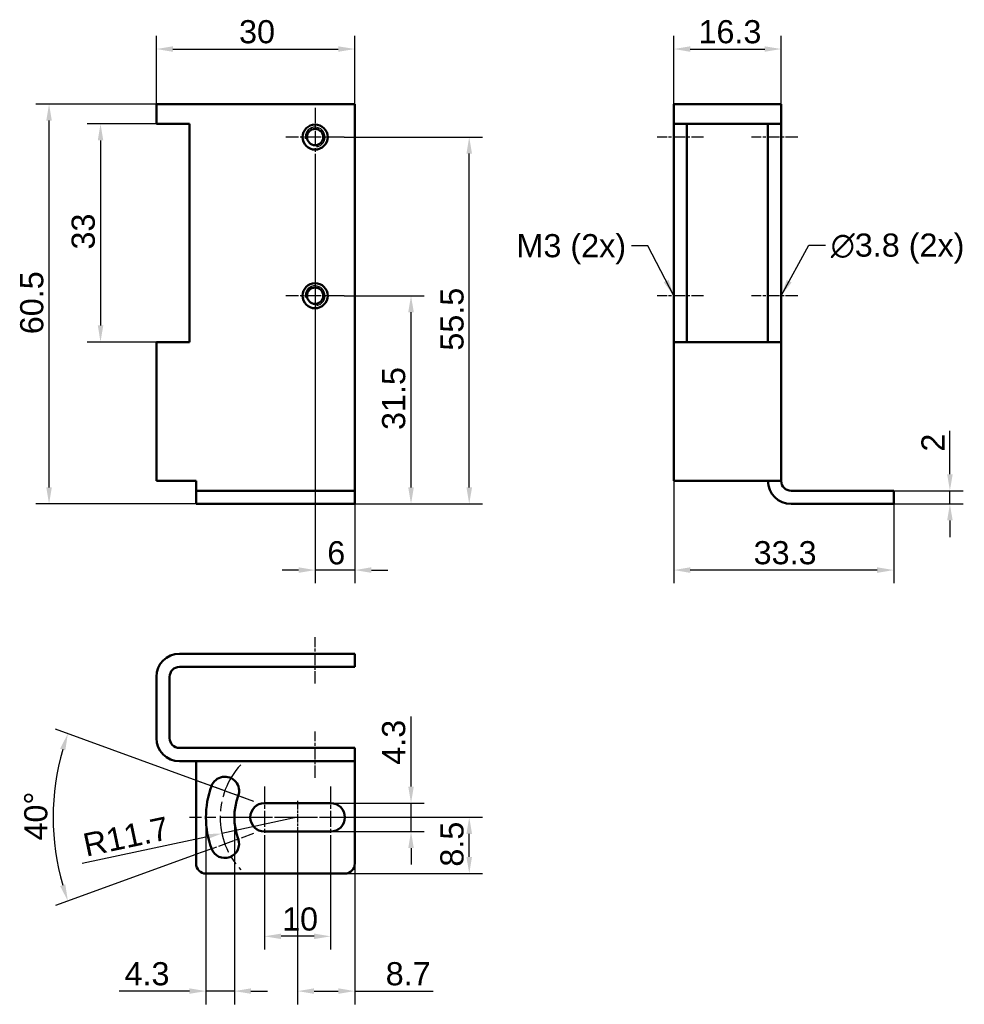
# Model space of a CAD drawing. Header units: millimetres. Extents: x 21 to 164, y 6 to 155.
import ezdxf

# ---------------------------------------------------------------- set-up
doc = ezdxf.new("R2010")
doc.units = ezdxf.units.MM
doc.linetypes.add('CHAIN', pattern=[0.3543, 0.2362, -0.0295, 0.0591, -0.0295])
for name, color, linetype, lineweight, true_color in [('Bemaßungen(DIN)', 179, 'Continuous', 25, 0x262659), ('Gewinde(DIN)', 179, 'Continuous', 25, 0x262659), ('Mittellinie(DIN)', 179, 'CHAIN', 25, 0x262659), ('Mittelpunktmarkierung(DIN)', 179, 'Continuous', 25, 0x262659), ('Sichtbare Kanten(DIN)', 179, 'Continuous', 50, 0x262659), ('Symbole(DIN)', 179, 'Continuous', 25, 0x262659)]:
    doc.layers.add(name, color=color, linetype=linetype, lineweight=lineweight, true_color=true_color)
doc.styles.add('STANDARD-BSI~0', font='arial.ttf')
doc.dimstyles.new('Katalogzeichnungen', dxfattribs={"dimtxt": 3.5, "dimasz": 2.5, "dimexe": 2, "dimexo": 0, "dimgap": 0.8, "dimtad": 1, "dimrnd": 1e-08, "dimdsep": 46, "dimtxsty": 'STANDARD-BSI~0', "dimcen": 0.09, "dimdle": 10, "dimclrd": 250, "dimclre": 250, "dimclrt": 250, "dimazin": 2, "dimtfac": 1, "dimtmove": 0, "dimatfit": 3, "dimfxl": 1, "dimtolj": 1, "dimtzin": 0, "dimlwd": 25, "dimlwe": 25, "dimarcsym": 0})
doc.dimstyles.new('Katalogzeichnungen$7', dxfattribs={"dimtxt": 3.5, "dimasz": 2.5, "dimexe": 2, "dimexo": 0, "dimgap": 0.8, "dimtad": 1, "dimrnd": 1e-08, "dimdsep": 46, "dimtxsty": 'STANDARD-BSI~0', "dimcen": 0.09, "dimdle": 10, "dimclrd": 179, "dimclre": 250, "dimclrt": 250, "dimazin": 2, "dimtfac": 1, "dimtmove": 0, "dimatfit": 3, "dimfxl": 1, "dimtolj": 1, "dimtzin": 0, "dimlwd": 25, "dimlwe": 25, "dimarcsym": 0})

# ---------------------------------------------------------------- blocks, each defined once
blk = doc.blocks.new('*D101')
at = {"layer": 'Bemaßungen(DIN)', "color": 250, "linetype": 'Continuous', "lineweight": 25, "true_color": 0x3f3f3f, "transparency": 16777216}
for p, q in [((41.49, 142.07), (41.49, 152.39)), ((71.49, 142.07), (71.49, 152.39)), ((43.99, 150.39), (68.99, 150.39))]:
    blk.add_line(p, q, dxfattribs=at)
at = {"layer": 'Bemaßungen(DIN)', "color": 250, "linetype": 'Continuous', "true_color": 0x3f3f3f, "transparency": 16777216}
for points in [[(43.99, 150.8), (43.99, 149.97), (41.49, 150.39)], [(68.99, 150.8), (68.99, 149.97), (71.49, 150.39)]]:
    blk.add_solid(points, dxfattribs=at)
at = {"layer": 'Defpoints', "color": 0, "linetype": 'Continuous', "transparency": 16777216}
for p in [(71.49, 150.39), (41.49, 142.07), (71.49, 142.07)]:
    blk.add_point(p, dxfattribs=at)
at = {"layer": 'Bemaßungen(DIN)', "color": 250, "linetype": 'Continuous', "lineweight": 25, "true_color": 0x3f3f3f, "transparency": 16777216, "insert": (53.99, 154.76), "char_height": 3.5, "attachment_point": 1, "style": 'STANDARD-BSI~0'}
blk.add_mtext('\\A1;30', dxfattribs=at)
blk = doc.blocks.new('*D102')
at = {"layer": 'Bemaßungen(DIN)', "color": 250, "linetype": 'Continuous', "lineweight": 25, "true_color": 0x3f3f3f, "transparency": 16777216}
for p, q in [((119.7, 142.07), (119.7, 152.39)), ((135.95, 142.07), (135.95, 152.39)), ((122.2, 150.39), (133.45, 150.39))]:
    blk.add_line(p, q, dxfattribs=at)
at = {"layer": 'Bemaßungen(DIN)', "color": 250, "linetype": 'Continuous', "true_color": 0x3f3f3f, "transparency": 16777216}
for points in [[(122.2, 150.8), (122.2, 149.97), (119.7, 150.39)], [(133.45, 150.8), (133.45, 149.97), (135.95, 150.39)]]:
    blk.add_solid(points, dxfattribs=at)
at = {"layer": 'Defpoints', "color": 0, "linetype": 'Continuous', "transparency": 16777216}
for p in [(135.95, 150.39), (119.7, 142.07), (135.95, 142.07)]:
    blk.add_point(p, dxfattribs=at)
at = {"layer": 'Bemaßungen(DIN)', "color": 250, "linetype": 'Continuous', "lineweight": 25, "true_color": 0x3f3f3f, "transparency": 16777216, "insert": (123.44, 154.76), "char_height": 3.5, "attachment_point": 1, "style": 'STANDARD-BSI~0'}
blk.add_mtext('\\A1;16.3', dxfattribs=at)
blk = doc.blocks.new('*D103')
at = {"layer": 'Bemaßungen(DIN)', "color": 250, "linetype": 'Continuous', "lineweight": 25, "true_color": 0x3f3f3f, "transparency": 16777216}
for p, q in [((41.49, 139.07), (31.05, 139.07)), ((33.05, 136.57), (33.05, 108.57)), ((41.49, 106.07), (31.05, 106.07))]:
    blk.add_line(p, q, dxfattribs=at)
at = {"layer": 'Bemaßungen(DIN)', "color": 250, "linetype": 'Continuous', "true_color": 0x3f3f3f, "transparency": 16777216}
for points in [[(32.64, 136.57), (33.47, 136.57), (33.05, 139.07)], [(32.64, 108.57), (33.47, 108.57), (33.05, 106.07)]]:
    blk.add_solid(points, dxfattribs=at)
at = {"layer": 'Defpoints', "color": 0, "linetype": 'Continuous', "transparency": 16777216}
for p in [(41.49, 139.07), (33.05, 106.07), (41.49, 106.07)]:
    blk.add_point(p, dxfattribs=at)
at = {"layer": 'Bemaßungen(DIN)', "color": 250, "linetype": 'Continuous', "lineweight": 25, "true_color": 0x3f3f3f, "transparency": 16777216, "insert": (28.68, 120.06), "char_height": 3.5, "attachment_point": 1, "rotation": 90, "style": 'STANDARD-BSI~0'}
blk.add_mtext('\\A1;33', dxfattribs=at)
blk = doc.blocks.new('*D104')
at = {"layer": 'Bemaßungen(DIN)', "color": 250, "linetype": 'Continuous', "lineweight": 25, "true_color": 0x3f3f3f, "transparency": 16777216}
for p, q in [((44.99, 142.07), (23.27, 142.07)), ((25.27, 84.07), (25.27, 139.57)), ((48.99, 81.57), (23.27, 81.57))]:
    blk.add_line(p, q, dxfattribs=at)
at = {"layer": 'Bemaßungen(DIN)', "color": 250, "linetype": 'Continuous', "true_color": 0x3f3f3f, "transparency": 16777216}
for points in [[(24.85, 139.57), (25.69, 139.57), (25.27, 142.07)], [(24.85, 84.07), (25.69, 84.07), (25.27, 81.57)]]:
    blk.add_solid(points, dxfattribs=at)
at = {"layer": 'Defpoints', "color": 0, "linetype": 'Continuous', "transparency": 16777216}
for p in [(25.27, 142.07), (44.99, 142.07), (48.99, 81.57)]:
    blk.add_point(p, dxfattribs=at)
at = {"layer": 'Bemaßungen(DIN)', "color": 250, "linetype": 'Continuous', "lineweight": 25, "true_color": 0x3f3f3f, "transparency": 16777216, "insert": (20.9, 107.25), "char_height": 3.5, "attachment_point": 1, "rotation": 90, "style": 'STANDARD-BSI~0'}
blk.add_mtext('\\A1;60.5', dxfattribs=at)
blk = doc.blocks.new('*D105')
at = {"layer": 'Bemaßungen(DIN)', "color": 250, "linetype": 'Continuous', "lineweight": 25, "true_color": 0x3f3f3f, "transparency": 16777216}
for p, q in [((119.7, 85.07), (119.7, 69.57)), ((152.95, 81.57), (152.95, 69.57)), ((150.45, 71.57), (122.2, 71.57))]:
    blk.add_line(p, q, dxfattribs=at)
at = {"layer": 'Bemaßungen(DIN)', "color": 250, "linetype": 'Continuous', "true_color": 0x3f3f3f, "transparency": 16777216}
for points in [[(122.2, 71.99), (122.2, 71.15), (119.7, 71.57)], [(150.45, 71.99), (150.45, 71.15), (152.95, 71.57)]]:
    blk.add_solid(points, dxfattribs=at)
at = {"layer": 'Defpoints', "color": 0, "linetype": 'Continuous', "transparency": 16777216}
for p in [(119.7, 85.07), (152.95, 81.57), (119.7, 71.57)]:
    blk.add_point(p, dxfattribs=at)
at = {"layer": 'Bemaßungen(DIN)', "color": 250, "linetype": 'Continuous', "lineweight": 25, "true_color": 0x3f3f3f, "transparency": 16777216, "insert": (131.78, 75.95), "char_height": 3.5, "attachment_point": 1, "style": 'STANDARD-BSI~0'}
blk.add_mtext('\\A1;33.3', dxfattribs=at)
blk = doc.blocks.new('*D106')
at = {"layer": 'Bemaßungen(DIN)', "color": 250, "linetype": 'Continuous', "lineweight": 25, "true_color": 0x3f3f3f, "transparency": 16777216}
for p, q in [((161.45, 86.07), (161.45, 92.61)), ((151.45, 83.57), (163.45, 83.57)), ((161.45, 81.57), (161.45, 83.57)), ((151.45, 81.57), (163.45, 81.57)), ((161.45, 79.07), (161.45, 76.57))]:
    blk.add_line(p, q, dxfattribs=at)
at = {"layer": 'Bemaßungen(DIN)', "color": 250, "linetype": 'Continuous', "true_color": 0x3f3f3f, "transparency": 16777216}
for points in [[(161.03, 86.07), (161.87, 86.07), (161.45, 83.57)], [(161.03, 79.07), (161.87, 79.07), (161.45, 81.57)]]:
    blk.add_solid(points, dxfattribs=at)
at = {"layer": 'Defpoints', "color": 0, "linetype": 'Continuous', "transparency": 16777216}
for p in [(151.45, 83.57), (151.45, 81.57), (161.45, 81.57)]:
    blk.add_point(p, dxfattribs=at)
at = {"layer": 'Bemaßungen(DIN)', "color": 250, "linetype": 'Continuous', "lineweight": 25, "true_color": 0x3f3f3f, "transparency": 16777216, "insert": (157.14, 89.49), "char_height": 3.5, "attachment_point": 1, "rotation": 90, "style": 'STANDARD-BSI~0'}
blk.add_mtext('\\A1;2', dxfattribs=at)
blk = doc.blocks.new('*D107')
at = {"layer": 'Bemaßungen(DIN)', "color": 250, "linetype": 'Continuous', "lineweight": 25, "true_color": 0x3f3f3f, "transparency": 16777216}
for p, q in [((62.84, 32.02), (62.84, 5.88)), ((71.49, 27.17), (71.49, 5.88)), ((65.34, 7.88), (68.99, 7.88)), ((71.49, 7.88), (83.34, 7.88))]:
    blk.add_line(p, q, dxfattribs=at)
at = {"layer": 'Bemaßungen(DIN)', "color": 250, "linetype": 'Continuous', "true_color": 0x3f3f3f, "transparency": 16777216}
for points in [[(65.34, 8.3), (65.34, 7.47), (62.84, 7.88)], [(68.99, 8.3), (68.99, 7.47), (71.49, 7.88)]]:
    blk.add_solid(points, dxfattribs=at)
at = {"layer": 'Defpoints', "color": 0, "linetype": 'Continuous', "transparency": 16777216}
for p in [(62.84, 32.02), (71.49, 27.17), (62.84, 7.88)]:
    blk.add_point(p, dxfattribs=at)
at = {"layer": 'Bemaßungen(DIN)', "color": 250, "linetype": 'Continuous', "lineweight": 25, "true_color": 0x3f3f3f, "transparency": 16777216, "insert": (76.16, 12.26), "char_height": 3.5, "attachment_point": 1, "style": 'STANDARD-BSI~0'}
blk.add_mtext('\\A1;8.7', dxfattribs=at)
blk = doc.blocks.new('*D108')
at = {"layer": 'Bemaßungen(DIN)', "color": 250, "linetype": 'Continuous', "lineweight": 25, "true_color": 0x3f3f3f, "transparency": 16777216}
for p, q in [((57.84, 29.52), (57.84, 14.17)), ((67.84, 29.52), (67.84, 14.17)), ((65.34, 16.17), (60.34, 16.17))]:
    blk.add_line(p, q, dxfattribs=at)
at = {"layer": 'Bemaßungen(DIN)', "color": 250, "linetype": 'Continuous', "true_color": 0x3f3f3f, "transparency": 16777216}
for points in [[(60.34, 16.58), (60.34, 15.75), (57.84, 16.17)], [(65.34, 16.58), (65.34, 15.75), (67.84, 16.17)]]:
    blk.add_solid(points, dxfattribs=at)
at = {"layer": 'Defpoints', "color": 0, "linetype": 'Continuous', "transparency": 16777216}
for p in [(57.84, 29.52), (67.84, 29.52), (57.84, 16.17)]:
    blk.add_point(p, dxfattribs=at)
at = {"layer": 'Bemaßungen(DIN)', "color": 250, "linetype": 'Continuous', "lineweight": 25, "true_color": 0x3f3f3f, "transparency": 16777216, "insert": (60.5, 20.54), "char_height": 3.5, "attachment_point": 1, "style": 'STANDARD-BSI~0'}
blk.add_mtext('\\A1;10', dxfattribs=at)
blk = doc.blocks.new('*D109')
at = {"layer": 'Bemaßungen(DIN)', "color": 250, "linetype": 'Continuous', "lineweight": 25, "true_color": 0x3f3f3f, "transparency": 16777216}
for p, q in [((56.21, 36.58), (26.23, 47.49)), ((47.48, 28.57), (26.23, 20.84))]:
    blk.add_line(p, q, dxfattribs=at)
blk.add_arc((62.84, 34.17), 36.96, 163.8767, 196.1233, dxfattribs=at)
at = {"layer": 'Bemaßungen(DIN)', "color": 250, "linetype": 'Continuous', "true_color": 0x3f3f3f, "transparency": 16777216}
for points in [[(26.94, 44.56), (27.73, 44.3), (28.11, 46.81)], [(27.73, 24.03), (26.94, 23.77), (28.11, 21.53)]]:
    blk.add_solid(points, dxfattribs=at)
at = {"layer": 'Defpoints', "color": 0, "linetype": 'Continuous', "transparency": 16777216}
for p in [(26.13, 38.46), (56.21, 36.58), (62.84, 34.17), (47.48, 28.57)]:
    blk.add_point(p, dxfattribs=at)
at = {"layer": 'Bemaßungen(DIN)', "color": 250, "linetype": 'Continuous', "lineweight": 25, "true_color": 0x3f3f3f, "transparency": 16777216, "insert": (21.51, 30.66), "char_height": 3.5, "attachment_point": 1, "rotation": 90, "style": 'STANDARD-BSI~0'}
blk.add_mtext('\\A1;40°', dxfattribs=at)
blk = doc.blocks.new('*D110')
at = {"layer": 'Bemaßungen(DIN)', "color": 250, "linetype": 'Continuous', "lineweight": 25, "true_color": 0x3f3f3f, "transparency": 16777216}
for p, q in [((79.99, 38.82), (79.99, 49.43)), ((67.84, 36.32), (81.99, 36.32)), ((79.99, 32.02), (79.99, 36.32)), ((67.84, 32.02), (81.99, 32.02)), ((79.99, 29.52), (79.99, 27.02))]:
    blk.add_line(p, q, dxfattribs=at)
at = {"layer": 'Bemaßungen(DIN)', "color": 250, "linetype": 'Continuous', "true_color": 0x3f3f3f, "transparency": 16777216}
for points in [[(79.57, 38.82), (80.41, 38.82), (79.99, 36.32)], [(79.57, 29.52), (80.41, 29.52), (79.99, 32.02)]]:
    blk.add_solid(points, dxfattribs=at)
at = {"layer": 'Defpoints', "color": 0, "linetype": 'Continuous', "transparency": 16777216}
for p in [(67.84, 36.32), (67.84, 32.02), (79.99, 32.02)]:
    blk.add_point(p, dxfattribs=at)
at = {"layer": 'Bemaßungen(DIN)', "color": 250, "linetype": 'Continuous', "lineweight": 25, "true_color": 0x3f3f3f, "transparency": 16777216, "insert": (75.61, 42.12), "char_height": 3.5, "attachment_point": 1, "rotation": 90, "style": 'STANDARD-BSI~0'}
blk.add_mtext('\\A1;4.3', dxfattribs=at)
blk = doc.blocks.new('*D111')
at = {"layer": 'Bemaßungen(DIN)', "color": 250, "linetype": 'Continuous', "lineweight": 25, "true_color": 0x3f3f3f, "transparency": 16777216}
for p, q in [((67.84, 34.17), (90.79, 34.17)), ((88.79, 28.17), (88.79, 31.67)), ((69.99, 25.67), (90.79, 25.67))]:
    blk.add_line(p, q, dxfattribs=at)
at = {"layer": 'Bemaßungen(DIN)', "color": 250, "linetype": 'Continuous', "true_color": 0x3f3f3f, "transparency": 16777216}
for points in [[(88.37, 31.67), (89.21, 31.67), (88.79, 34.17)], [(88.37, 28.17), (89.21, 28.17), (88.79, 25.67)]]:
    blk.add_solid(points, dxfattribs=at)
at = {"layer": 'Defpoints', "color": 0, "linetype": 'Continuous', "transparency": 16777216}
for p in [(67.84, 34.17), (88.79, 34.17), (69.99, 25.67)]:
    blk.add_point(p, dxfattribs=at)
at = {"layer": 'Bemaßungen(DIN)', "color": 250, "linetype": 'Continuous', "lineweight": 25, "true_color": 0x3f3f3f, "transparency": 16777216, "insert": (84.42, 26.71), "char_height": 3.5, "attachment_point": 1, "rotation": 90, "style": 'STANDARD-BSI~0'}
blk.add_mtext('\\A1;8.5', dxfattribs=at)
blk = doc.blocks.new('*D112')
at = {"layer": 'Bemaßungen(DIN)', "color": 250, "linetype": 'Continuous', "lineweight": 25, "true_color": 0x3f3f3f, "transparency": 16777216}
for p, q in [((48.99, 34.17), (48.99, 5.88)), ((53.29, 34.17), (53.29, 5.88)), ((46.49, 7.88), (35.88, 7.88)), ((53.29, 7.88), (48.99, 7.88)), ((55.79, 7.88), (58.29, 7.88))]:
    blk.add_line(p, q, dxfattribs=at)
at = {"layer": 'Bemaßungen(DIN)', "color": 250, "linetype": 'Continuous', "true_color": 0x3f3f3f, "transparency": 16777216}
for points in [[(46.49, 8.3), (46.49, 7.47), (48.99, 7.88)], [(55.79, 8.3), (55.79, 7.47), (53.29, 7.88)]]:
    blk.add_solid(points, dxfattribs=at)
at = {"layer": 'Defpoints', "color": 0, "linetype": 'Continuous', "transparency": 16777216}
for p in [(48.99, 34.17), (53.29, 34.17), (53.29, 7.88)]:
    blk.add_point(p, dxfattribs=at)
at = {"layer": 'Bemaßungen(DIN)', "color": 250, "linetype": 'Continuous', "lineweight": 25, "true_color": 0x3f3f3f, "transparency": 16777216, "insert": (36.68, 12.26), "char_height": 3.5, "attachment_point": 1, "style": 'STANDARD-BSI~0'}
blk.add_mtext('\\A1;4.3', dxfattribs=at)
blk = doc.blocks.new('*D113')
at = {"layer": 'Bemaßungen(DIN)', "color": 250, "linetype": 'Continuous', "lineweight": 25, "true_color": 0x3f3f3f, "transparency": 16777216}
for p, q in [((69.89, 113.07), (81.99, 113.07)), ((79.99, 84.07), (79.99, 110.57)), ((69.99, 81.57), (81.99, 81.57))]:
    blk.add_line(p, q, dxfattribs=at)
at = {"layer": 'Bemaßungen(DIN)', "color": 250, "linetype": 'Continuous', "true_color": 0x3f3f3f, "transparency": 16777216}
for points in [[(79.57, 110.57), (80.41, 110.57), (79.99, 113.07)], [(79.57, 84.07), (80.41, 84.07), (79.99, 81.57)]]:
    blk.add_solid(points, dxfattribs=at)
at = {"layer": 'Defpoints', "color": 0, "linetype": 'Continuous', "transparency": 16777216}
for p in [(69.89, 113.07), (79.99, 113.07), (69.99, 81.57)]:
    blk.add_point(p, dxfattribs=at)
at = {"layer": 'Bemaßungen(DIN)', "color": 250, "linetype": 'Continuous', "lineweight": 25, "true_color": 0x3f3f3f, "transparency": 16777216, "insert": (75.61, 92.76), "char_height": 3.5, "attachment_point": 1, "rotation": 90, "style": 'STANDARD-BSI~0'}
blk.add_mtext('\\A1;31.5', dxfattribs=at)
blk = doc.blocks.new('*D114')
at = {"layer": 'Bemaßungen(DIN)', "color": 250, "linetype": 'Continuous', "lineweight": 25, "true_color": 0x3f3f3f, "transparency": 16777216}
for p, q in [((69.89, 137.07), (90.79, 137.07)), ((88.79, 84.07), (88.79, 134.57)), ((69.99, 81.57), (90.79, 81.57))]:
    blk.add_line(p, q, dxfattribs=at)
at = {"layer": 'Bemaßungen(DIN)', "color": 250, "linetype": 'Continuous', "true_color": 0x3f3f3f, "transparency": 16777216}
for points in [[(88.37, 134.57), (89.21, 134.57), (88.79, 137.07)], [(88.37, 84.07), (89.21, 84.07), (88.79, 81.57)]]:
    blk.add_solid(points, dxfattribs=at)
at = {"layer": 'Defpoints', "color": 0, "linetype": 'Continuous', "transparency": 16777216}
for p in [(69.89, 137.07), (88.79, 137.07), (69.99, 81.57)]:
    blk.add_point(p, dxfattribs=at)
at = {"layer": 'Bemaßungen(DIN)', "color": 250, "linetype": 'Continuous', "lineweight": 25, "true_color": 0x3f3f3f, "transparency": 16777216, "insert": (84.43, 104.76), "char_height": 3.5, "attachment_point": 1, "rotation": 90, "style": 'STANDARD-BSI~0'}
blk.add_mtext('\\A1;55.5', dxfattribs=at)
blk = doc.blocks.new('*D115')
at = {"layer": 'Bemaßungen(DIN)', "color": 250, "linetype": 'Continuous', "lineweight": 25, "true_color": 0x3f3f3f, "transparency": 16777216}
for p, q in [((65.49, 132.67), (65.49, 69.57)), ((71.49, 85.07), (71.49, 69.57)), ((62.99, 71.57), (60.49, 71.57)), ((71.49, 71.57), (65.49, 71.57)), ((73.99, 71.57), (76.49, 71.57))]:
    blk.add_line(p, q, dxfattribs=at)
at = {"layer": 'Bemaßungen(DIN)', "color": 250, "linetype": 'Continuous', "true_color": 0x3f3f3f, "transparency": 16777216}
for points in [[(62.99, 71.99), (62.99, 71.15), (65.49, 71.57)], [(73.99, 71.99), (73.99, 71.15), (71.49, 71.57)]]:
    blk.add_solid(points, dxfattribs=at)
at = {"layer": 'Defpoints', "color": 0, "linetype": 'Continuous', "transparency": 16777216}
for p in [(65.49, 132.67), (71.49, 85.07), (65.49, 71.57)]:
    blk.add_point(p, dxfattribs=at)
at = {"layer": 'Bemaßungen(DIN)', "color": 250, "linetype": 'Continuous', "lineweight": 25, "true_color": 0x3f3f3f, "transparency": 16777216, "insert": (67.33, 75.94), "char_height": 3.5, "attachment_point": 1, "style": 'STANDARD-BSI~0'}
blk.add_mtext('\\A1;6', dxfattribs=at)
blk = doc.blocks.new('*D116')
at = {"layer": 'Bemaßungen(DIN)', "color": 250, "linetype": 'Continuous', "lineweight": 25, "true_color": 0x3f3f3f, "transparency": 16777216}
for p, q in [((62.84, 34.17), (51.4, 31.73)), ((30.27, 27.24), (48.95, 31.21))]:
    blk.add_line(p, q, dxfattribs=at)
at = {"layer": 'Bemaßungen(DIN)', "color": 250, "linetype": 'Continuous', "true_color": 0x3f3f3f, "transparency": 16777216}
blk.add_solid([(48.86, 31.62), (49.04, 30.8), (51.4, 31.73)], dxfattribs=at)
at = {"layer": 'Defpoints', "color": 0, "linetype": 'Continuous', "transparency": 16777216}
for p in [(62.84, 34.17), (51.4, 31.73)]:
    blk.add_point(p, dxfattribs=at)
at = {"layer": 'Bemaßungen(DIN)', "color": 250, "linetype": 'Continuous', "lineweight": 25, "true_color": 0x3f3f3f, "transparency": 16777216, "insert": (30.15, 31.62), "char_height": 3.5, "attachment_point": 1, "rotation": 12.0076, "style": 'STANDARD-BSI~0'}
blk.add_mtext('\\A1;R11.7', dxfattribs=at)

msp = doc.modelspace()

# ---------------------------------------------------------------- linework, layer by layer
at = {"layer": 'Gewinde(DIN)'}
for centre in [(65.489, 137.069), (65.489, 113.069)]:
    msp.add_arc(centre, 1.5, 280, 190, dxfattribs=at)
at = {"layer": 'Mittellinie(DIN)', "linetype": 'CHAIN', "ltscale": 7.778352}
for p, q in [((124.201, 137.069), (117.201, 137.069)), ((138.451, 137.069), (131.451, 137.069)), ((124.201, 113.069), (117.201, 113.069)), ((138.451, 113.069), (131.451, 113.069)), ((65.489, 54.416), (65.489, 61.416)), ((65.489, 40.166), (65.489, 47.166))]:
    msp.add_line(p, q, dxfattribs=at)
at = {"layer": 'Mittellinie(DIN)', "linetype": 'CHAIN', "ltscale": 23.990969}
msp.add_arc((62.839, 34.166), 11.7, 137.22879, 222.77121, dxfattribs=at)
at = {"layer": 'Mittelpunktmarkierung(DIN)', "linetype": 'CHAIN', "ltscale": 9.778525}
for p, q in [((65.489, 141.469), (65.489, 132.669)), ((69.889, 137.069), (61.089, 137.069)), ((65.489, 117.469), (65.489, 108.669)), ((69.889, 113.069), (61.089, 113.069))]:
    msp.add_line(p, q, dxfattribs=at)
at = {"layer": 'Mittelpunktmarkierung(DIN)', "linetype": 'CHAIN', "ltscale": 10.334129}
for p, q in [((56.214, 36.577), (47.475, 39.758)), ((57.839, 38.816), (57.839, 29.516)), ((67.839, 38.816), (67.839, 29.516)), ((47.475, 28.574), (56.214, 31.754))]:
    msp.add_line(p, q, dxfattribs=at)
at = {"layer": 'Mittelpunktmarkierung(DIN)', "linetype": 'CHAIN', "ltscale": 5.555937}
msp.add_line((62.839, 36.666), (62.839, 31.666), dxfattribs=at)
msp.add_line((62.839, 36.666), (62.839, 31.666), dxfattribs=at)
at = {"layer": 'Mittelpunktmarkierung(DIN)', "linetype": 'CHAIN', "ltscale": 23.990969}
for q in [(46.489, 34.166), (50.789, 34.166)]:
    msp.add_line((65.339, 34.166), q, dxfattribs=at)
at = {"layer": 'Mittelpunktmarkierung(DIN)', "linetype": 'CHAIN', "ltscale": 10.723052}
for p, q in [((62.839, 34.166), (53.189, 34.166)), ((72.489, 34.166), (62.839, 34.166))]:
    msp.add_line(p, q, dxfattribs=at)
at = {"layer": 'Sichtbare Kanten(DIN)'}
for p, q in [((41.489, 142.069), (41.489, 139.069)), ((41.489, 142.069), (44.989, 142.069)), ((71.489, 142.069), (44.989, 142.069)), ((71.489, 142.069), (71.489, 85.069)), ((119.701, 142.069), (123.201, 142.069)), ((119.701, 142.069), (119.701, 139.069)), ((132.451, 142.069), (123.201, 142.069)), ((132.451, 142.069), (135.951, 142.069)), ((135.951, 139.069), (135.951, 142.069)), ((44.989, 139.069), (41.489, 139.069)), ((44.989, 139.069), (46.489, 139.069)), ((46.489, 139.069), (46.489, 106.069)), ((123.201, 139.069), (119.701, 139.069)), ((119.701, 106.069), (119.701, 139.069)), ((121.701, 139.069), (121.701, 106.069)), ((123.201, 139.069), (132.451, 139.069)), ((135.951, 139.069), (132.451, 139.069)), ((133.951, 106.069), (133.951, 139.069)), ((135.951, 139.069), (135.951, 106.069)), ((41.489, 106.069), (41.489, 85.069)), ((41.489, 106.069), (44.989, 106.069)), ((46.489, 106.069), (44.989, 106.069)), ((119.701, 106.069), (123.201, 106.069)), ((119.701, 106.069), (119.701, 85.069)), ((132.451, 106.069), (123.201, 106.069)), ((132.451, 106.069), (135.951, 106.069)), ((135.951, 85.069), (135.951, 106.069)), ((44.989, 85.069), (41.489, 85.069)), ((47.489, 85.069), (44.989, 85.069)), ((47.489, 85.069), (47.489, 83.569)), ((71.489, 83.569), (71.489, 85.069)), ((123.201, 85.069), (119.701, 85.069)), ((132.451, 85.069), (123.201, 85.069)), ((135.951, 85.069), (132.451, 85.069)), ((47.489, 83.569), (48.989, 83.569)), ((47.489, 83.569), (47.489, 81.569)), ((69.989, 83.569), (48.989, 83.569)), ((69.989, 83.569), (71.489, 83.569)), ((71.489, 81.569), (71.489, 83.569)), ((151.451, 83.569), (137.451, 83.569)), ((151.451, 83.569), (152.951, 83.569)), ((152.951, 81.569), (152.951, 83.569)), ((48.989, 81.569), (47.489, 81.569)), ((48.989, 81.569), (69.989, 81.569)), ((71.489, 81.569), (69.989, 81.569)), ((137.451, 81.569), (151.451, 81.569)), ((152.951, 81.569), (151.451, 81.569)), ((44.989, 58.916), (71.489, 58.916)), ((71.489, 58.916), (71.489, 56.916)), ((71.489, 56.916), (44.989, 56.916)), ((41.489, 46.166), (41.489, 55.416)), ((43.489, 55.416), (43.489, 46.166)), ((44.989, 44.666), (71.489, 44.666)), ((71.489, 44.666), (71.489, 42.666)), ((71.489, 42.666), (44.989, 42.666)), ((47.489, 42.666), (47.489, 41.166)), ((71.489, 41.166), (71.489, 42.666)), ((47.489, 27.166), (47.489, 41.166)), ((71.489, 41.166), (71.489, 27.166)), ((57.839, 36.316), (67.839, 36.316)), ((67.839, 32.016), (57.839, 32.016)), ((69.989, 25.666), (48.989, 25.666))]:
    msp.add_line(p, q, dxfattribs=at)
for centre, radius in [((65.489, 137.069), 1.9), ((65.489, 137.069), 1.23), ((65.489, 113.069), 1.9), ((65.489, 113.069), 1.23)]:
    msp.add_circle(centre, radius, dxfattribs=at)
for centre, radius, start, end in [((137.451, 85.069), 3.5, 180, 270), ((137.451, 85.069), 1.5, 180, 270), ((44.989, 55.416), 3.5, 90, 180), ((44.989, 55.416), 1.5, 90, 180), ((44.989, 46.166), 3.5, 180, 270), ((44.989, 46.166), 1.5, 180, 270), ((51.845, 38.167), 2.15, 340.00019, 160.00019), ((62.839, 34.166), 13.85, 160.00019, 199.99981), ((62.839, 34.166), 9.55, 160.00019, 199.99981), ((57.839, 34.166), 2.15, 90, 270), ((67.839, 34.166), 2.15, 270, 90), ((51.845, 30.164), 2.15, 199.99981, 19.99981), ((48.989, 27.166), 1.5, 180, 270), ((69.989, 27.166), 1.5, 270, 0)]:
    msp.add_arc(centre, radius, start, end, dxfattribs=at)

# ---------------------------------------------------------------- texts
at = {"layer": 'Symbole(DIN)', "color": 250, "true_color": 0x3f3f3f, "char_height": 3.5, "attachment_point": 1, "style": 'STANDARD-BSI~0'}
for s, insert, width in [('{\\fArial|b0|i0;M3 (2x)}', (95.933, 122.392), 16.56898), ('{\\fAIGDT|b0|i0;\\H3.5000;n\\fArial|b0|i0;\\H3.5000;3.8 (2x)}', (143.447, 122.481), 20.49394)]:
    msp.add_mtext(s, dxfattribs=dict(at, insert=insert, width=width))

# ---------------------------------------------------------------- dimensions: what is measured, and where the dimension line sits
at = {"layer": 'Bemaßungen(DIN)', "color": 250, "linetype": 'Continuous', "lineweight": 25, "true_color": 0x3f3f3f}
for base, p1, p2, angle, override, picture, middle in [((71.489, 150.388), (41.489, 142.069), (71.489, 142.069), 180, {"dimgap": 0.8, "dimdec": 2, "dimtol": 0, "dimlim": 0, "dimtp": 0, "dimtm": 0, "dimtdec": 2, "dimtofl": 0, "dimatfit": 1}, '*D101', (56.489, 150.388)), ((135.950869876, 150.388130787), (119.700869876, 142.068941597), (135.950869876, 142.068941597), 180, {"dimgap": 0.8, "dimdec": 1, "dimtol": 0, "dimlim": 0, "dimtp": 0, "dimtm": 0, "dimtdec": 2, "dimtofl": 0, "dimatfit": 1}, '*D102', (127.825869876, 150.388130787)), ((25.271, 142.069), (48.989, 81.569), (44.989, 142.069), 270, {"dimgap": 0.8, "dimdec": 2, "dimtol": 0, "dimlim": 0, "dimtp": 0, "dimtm": 0, "dimtdec": 2, "dimtofl": 0, "dimatfit": 1}, '*D104', (25.271, 111.819)), ((33.054, 106.069), (41.489, 139.069), (41.489, 106.069), 90, {"dimgap": 0.8, "dimdec": 2, "dimtol": 0, "dimlim": 0, "dimtp": 0, "dimtm": 0, "dimtdec": 2, "dimtofl": 0, "dimatfit": 1}, '*D103', (33.054, 122.569)), ((88.791, 137.069), (69.989, 81.569), (69.889, 137.069), 270, {"dimgap": 0.8, "dimdec": 2, "dimtol": 0, "dimlim": 0, "dimtp": 0, "dimtm": 0, "dimtdec": 2, "dimtofl": 0, "dimatfit": 1}, '*D114', (88.791, 109.319)), ((65.489, 71.569), (71.489, 85.069), (65.489, 132.669), 180, {"dimgap": 0.8, "dimdec": 2, "dimtol": 0, "dimlim": 0, "dimtp": 0, "dimtm": 0, "dimtdec": 2, "dimtofl": 1, "dimatfit": 1}, '*D115', (68.489, 71.569)), ((79.989, 113.069), (69.989, 81.569), (69.889, 113.069), 270, {"dimgap": 0.8, "dimdec": 2, "dimtol": 0, "dimlim": 0, "dimtp": 0, "dimtm": 0, "dimtdec": 2, "dimtofl": 0, "dimatfit": 1}, '*D113', (79.989, 97.319)), ((161.451, 81.569), (151.451, 83.569), (151.451, 81.569), 90, {"dimgap": 0.8, "dimdec": 2, "dimtol": 0, "dimlim": 0, "dimtp": 0, "dimtm": 0, "dimtdec": 2, "dimtofl": 1, "dimatfit": 1}, '*D106', (161.451, 90.651)), ((119.700869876, 71.568941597), (152.950869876, 81.568941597), (119.700869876, 85.068941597), 180, {"dimgap": 0.8, "dimdec": 1, "dimtol": 0, "dimlim": 0, "dimtp": 0, "dimtm": 0, "dimtdec": 2, "dimtofl": 0, "dimatfit": 1}, '*D105', (136.325869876, 71.568941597)), ((79.989, 32.016), (67.839, 36.316), (67.839, 32.016), 270, {"dimgap": 0.8, "dimdec": 2, "dimtol": 0, "dimlim": 0, "dimtp": 0, "dimtm": 0, "dimtdec": 2, "dimtofl": 1, "dimatfit": 1}, '*D110', (79.989, 45.372)), ((53.289, 7.884), (48.989, 34.166), (53.289, 34.166), 180, {"dimgap": 0.8, "dimdec": 2, "dimtol": 0, "dimlim": 0, "dimtp": 0, "dimtm": 0, "dimtdec": 2, "dimtofl": 1, "dimatfit": 1}, '*D112', (39.933, 7.884)), ((88.791, 34.166), (69.989, 25.666), (67.839, 34.166), 90, {"dimgap": 0.8, "dimdec": 2, "dimtol": 0, "dimlim": 0, "dimtp": 0, "dimtm": 0, "dimtdec": 2, "dimtofl": 0, "dimatfit": 1}, '*D111', (88.791, 29.916)), ((62.83921412, 7.884042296), (71.48921412, 27.165651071), (62.83921412, 32.015651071), 180, {"dimgap": 0.8, "dimdec": 1, "dimtol": 0, "dimlim": 0, "dimtp": 0, "dimtm": 0, "dimtdec": 2, "dimtofl": 0, "dimatfit": 2}, '*D107', (79.350435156, 7.884042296)), ((57.839, 16.166), (67.839, 29.516), (57.839, 29.516), 180, {"dimgap": 0.8, "dimdec": 2, "dimtol": 0, "dimlim": 0, "dimtp": 0, "dimtm": 0, "dimtdec": 2, "dimtofl": 0, "dimatfit": 1}, '*D108', (62.839, 16.166))]:
    dim = msp.add_linear_dim(base=base, p1=p1, p2=p2, angle=angle, dimstyle='Katalogzeichnungen', override=override, dxfattribs=at)
    dim.commit()
    dim.dimension.update_dxf_attribs({"geometry": picture, "text_midpoint": middle, "dimtype": 160})
dim = msp.add_angular_dim_3p(base=(26.131, 38.456), center=(62.839, 34.166), p1=(56.214, 36.577), p2=(47.475, 28.574), dimstyle='Katalogzeichnungen', override={"dimgap": 0.8, "dimadec": 2, "dimtol": 0, "dimlim": 0, "dimtp": 0, "dimtm": 0, "dimtdec": 0}, dxfattribs=at)
dim.commit()
dim.dimension.update_dxf_attribs({"geometry": '*D109', "text_midpoint": (25.881, 34.166), "dimtype": 165})
dim = msp.add_radius_dim(center=(62.839, 34.166), mpoint=(51.395, 31.732), dimstyle='Katalogzeichnungen', override={"dimgap": 0.8, "dimdec": 2, "dimlfac": 1, "dimcen": 0, "dimtol": 0, "dimlim": 0, "dimtp": 0, "dimtm": 0, "dimtdec": 2}, dxfattribs=at)
dim.commit()
dim.dimension.update_dxf_attribs({"geometry": '*D116', "text_midpoint": (37.135, 28.699), "dimtype": 164})

# ---------------------------------------------------------------- leaders
at = {"layer": 'Symbole(DIN)', "color": 179, "linetype": 'Continuous', "lineweight": 25, "true_color": 0x262659, "annotation_type": 0, "has_hookline": 1}
for points, hookline_direction, text_width in [([(135.951, 113.073), (140.147, 120.731), (142.647, 120.731)], 0, 20.18), ([(119.701, 113.069), (115.802, 120.642), (113.302, 120.642)], 1, 16.032)]:
    msp.add_leader(points, dimstyle='Katalogzeichnungen$7', override={"dimtad": 0}, dxfattribs=dict(at, hookline_direction=hookline_direction, text_width=text_width))

doc.saveas('drawing.dxf')
